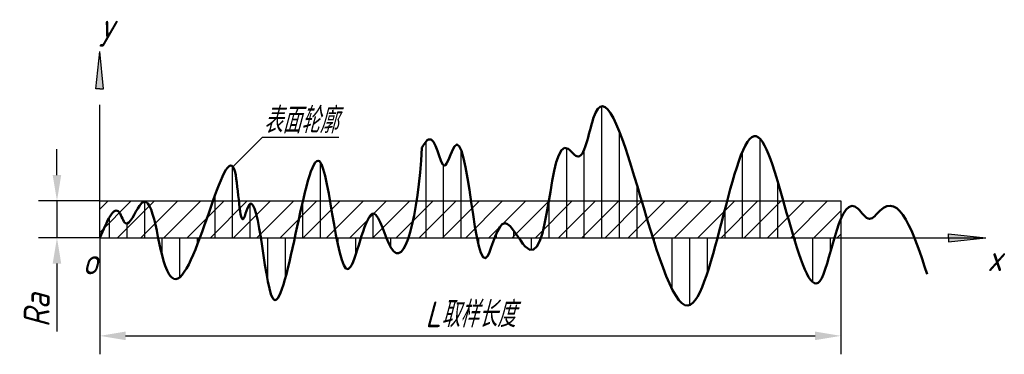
# Model space of a CAD drawing. Header units: millimetres. Extents: x 90 to 223, y 179 to 224.
import ezdxf

# ---------------------------------------------------------------- set-up
doc = ezdxf.new("R2010")
doc.units = ezdxf.units.MM
doc.header["$LTSCALE"] = 0.5
doc.layers.add('尺寸层', color=221, linetype='Continuous')
doc.layers.add('细实线层', color=7, linetype='Continuous')
doc.layers.add('粗实线层', color=1, linetype='Continuous', lineweight=50)
doc.styles.add('工程字体（斜）', font='gbeitc.shx', dxfattribs={"bigfont": 'gbcbig.shx'})
doc.styles.add('工程斜体', font='gbeitc.shx', dxfattribs={"bigfont": 'gbcbig.shx'})
doc.dimstyles.new('gb35', dxfattribs={"dimtxt": 3.5, "dimasz": 3.5, "dimexe": 2.5, "dimexo": 0, "dimgap": 1, "dimtad": 1, "dimdsep": 46, "dimtxsty": '工程字体（斜）', "dimcen": 0, "dimadec": 0, "dimazin": 0, "dimtfac": 1, "dimtmove": 0, "dimatfit": 3, "dimfxl": 0, "dimarcsym": 0})

# ---------------------------------------------------------------- blocks, each defined once
blk = doc.blocks.new('jt')
h = blk.add_hatch(color=256)
h.paths.add_polyline_path([(0, 0), (-0.76, -7.26), (0, -7.26)])
h.paths.add_polyline_path([(0, 0), (0, -7.26), (0.76, -7.26)])
for p, q in [((-0.76, -7.26), (0, 0)), ((0.76, -7.26), (0, 0)), ((0, -7.26), (-0.76, -7.26)), ((0, -7.26), (0.76, -7.26))]:
    blk.add_line(p, q)
blk = doc.blocks.new('箭头')
at = {"layer": '细实线层', "ltscale": 0.5}
blk.add_blockref('jt', (0, 0), dxfattribs=at)
blk = doc.blocks.new('*D13')
at = {"layer": 'Defpoints', "color": 0, "ltscale": 0.5}
for p in [(100.54, 199.47), (94.75, 194.47), (100.54, 194.47)]:
    blk.add_point(p, dxfattribs=at)
at = {"layer": '尺寸层', "color": 0, "lineweight": -2, "ltscale": 0.5}
for p, q in [((94.75, 202.97), (94.75, 206.47)), ((100.54, 199.47), (92.25, 199.47)), ((94.75, 199.47), (94.75, 194.47)), ((100.54, 194.47), (92.25, 194.47)), ((94.75, 190.97), (94.75, 181.75))]:
    blk.add_line(p, q, dxfattribs=at)
at = {"layer": '尺寸层', "color": 0, "ltscale": 0.5}
for points in [[(94.17, 202.97), (95.33, 202.97), (94.75, 199.47)], [(94.17, 190.97), (95.33, 190.97), (94.75, 194.47)]]:
    blk.add_solid(points, dxfattribs=at)
at = {"layer": '尺寸层', "color": 0, "ltscale": 0.5, "insert": (92, 184.61), "char_height": 3.5, "attachment_point": 5, "rotation": 90, "style": '工程字体（斜）'}
blk.add_mtext('Ra', dxfattribs=at)
blk = doc.blocks.new('*D14')
at = {"layer": 'Defpoints', "color": 0, "ltscale": 0.5}
for p in [(100.54, 194.47), (200.91, 194.47), (200.91, 181.18)]:
    blk.add_point(p, dxfattribs=at)
at = {"layer": '尺寸层', "color": 0, "lineweight": -2, "ltscale": 0.5}
for p, q in [((100.54, 194.47), (100.54, 178.68)), ((200.91, 194.47), (200.91, 178.68)), ((104.04, 181.18), (197.41, 181.18))]:
    blk.add_line(p, q, dxfattribs=at)
at = {"layer": '尺寸层', "color": 0, "ltscale": 0.5}
for points in [[(104.04, 181.76), (104.04, 180.6), (100.54, 181.18)], [(197.41, 181.76), (197.41, 180.6), (200.91, 181.18)]]:
    blk.add_solid(points, dxfattribs=at)
at = {"layer": '尺寸层', "color": 0, "ltscale": 0.5, "insert": (150.72, 184.1), "char_height": 3.5, "attachment_point": 5, "style": '工程字体（斜）'}
blk.add_mtext('L取样长度', dxfattribs=at)
blk = doc.blocks.new('df')
at = {"layer": '细实线层', "ltscale": 0.5}
h = blk.add_hatch(dxfattribs=at)
h.set_pattern_fill('ANSI31', scale=0.75, angle=45, style=0)
h.set_pattern_definition([(90, (-100.5407, -184.2097), (-2.38125, 4e-16), [])])
edge = h.paths.add_edge_path()
edge.add_spline(control_points=[(100.364, 2.568), (100.046, 1.835), (99.755, 0.937), (99.48, 0)], knot_values=[254.8313629, 254.8313629, 254.8313629, 254.8313629, 256.8460091, 256.8460091, 256.8460091, 256.8460091], degree=3, periodic=0)
edge.add_line((99.48, 0), (100.364, 0))
edge.add_line((100.364, 0), (100.364, 2.568))
edge = h.paths.add_edge_path()
edge.add_spline(control_points=[(7.918, 0), (7.259, 3.148), (6.394, 7.541), (3.622, 0.576), (2.308, 5.318), (0.966, 2.226), (0, 0)], knot_values=[0, 0, 0, 0, 6.5243459, 9.5604607, 11.2498064, 15.5958142, 15.5958142, 15.5958142, 15.5958142], degree=3, periodic=0)
edge.add_line((0, 0), (7.918, 0))
edge = h.paths.add_edge_path()
edge.add_spline(control_points=[(7.918, 0), (8.203, -1.362), (8.771, -4.017), (10.613, -7.046), (12.359, -3.251), (13.57, 0)], knot_values=[15.5958142, 15.5958142, 15.5958142, 15.5958142, 18.4188366, 20.989142, 27.4151715, 27.4151715, 27.4151715, 27.4151715], degree=3, periodic=0)
edge.add_line((13.57, 0), (7.918, 0))
edge = h.paths.add_edge_path()
edge.add_spline(control_points=[(21.812, 0), (21.286, 3.292), (20.604, 6.457), (19.278, 1.472), (19.012, 3.358), (18.834, 5)], knot_values=[40.9016928, 40.9016928, 40.9016928, 40.9016928, 47.4771335, 48.9412554, 52.2846557, 52.2846557, 52.2846557, 52.2846557], degree=3, periodic=0)
edge.add_line((18.834, 5), (15.345, 5))
edge.add_spline(control_points=[(15.345, 5), (14.781, 3.416), (14.18, 1.639), (13.57, 0)], knot_values=[27.4151715, 27.4151715, 27.4151715, 27.4151715, 30.6548565, 30.6548565, 30.6548565, 30.6548565], degree=3, periodic=0)
edge.add_line((13.57, 0), (21.812, 0))
edge = h.paths.add_edge_path()
edge.add_spline(control_points=[(18.834, 5), (18.686, 6.376), (18.16, 12.257), (16.642, 8.641), (15.345, 5)], knot_values=[30.6548565, 30.6548565, 30.6548565, 30.6548565, 33.4570406, 40.9016928, 40.9016928, 40.9016928, 40.9016928], degree=3, periodic=0)
edge.add_line((15.345, 5), (18.834, 5))
edge = h.paths.add_edge_path()
edge.add_spline(control_points=[(21.812, 0), (22.328, -3.227), (23.521, -12.824), (25.317, -5.016), (26.405, 0)], knot_values=[52.2846557, 52.2846557, 52.2846557, 52.2846557, 58.7310444, 68.1392755, 68.1392755, 68.1392755, 68.1392755], degree=3, periodic=0)
edge.add_line((26.405, 0), (21.812, 0))
edge = h.paths.add_edge_path()
edge.add_spline(control_points=[(31.185, 5), (30.725, 7.648), (29.667, 12.897), (28.302, 8.381), (27.51, 5)], knot_values=[71.3226828, 71.3226828, 71.3226828, 71.3226828, 76.6704173, 83.5606784, 83.5606784, 83.5606784, 83.5606784], degree=3, periodic=0)
edge.add_line((27.51, 5), (31.185, 5))
edge = h.paths.add_edge_path()
edge.add_line((26.405, 0), (32.058, 0))
edge.add_spline(control_points=[(32.058, 0), (31.758, 1.56), (31.472, 3.349), (31.185, 5)], knot_values=[83.5606784, 83.5606784, 83.5606784, 83.5606784, 86.8946559, 86.8946559, 86.8946559, 86.8946559], degree=3, periodic=0)
edge.add_line((31.185, 5), (27.51, 5))
edge.add_spline(control_points=[(27.51, 5), (27.144, 3.438), (26.773, 1.697), (26.405, 0)], knot_values=[68.1392755, 68.1392755, 68.1392755, 68.1392755, 71.3226828, 71.3226828, 71.3226828, 71.3226828], degree=3, periodic=0)
edge = h.paths.add_edge_path()
edge.add_spline(control_points=[(32.058, 0), (32.619, -2.927), (33.58, -6.283), (34.884, -1.604), (35.388, 0)], knot_values=[86.8946559, 86.8946559, 86.8946559, 86.8946559, 93.1475926, 96.7772498, 96.7772498, 96.7772498, 96.7772498], degree=3, periodic=0)
edge.add_line((35.388, 0), (32.058, 0))
edge = h.paths.add_edge_path()
edge.add_spline(control_points=[(38.818, 0), (38.254, 1.432), (37.095, 4.963), (35.945, 1.771), (35.388, 0)], knot_values=[96.7772498, 96.7772498, 96.7772498, 96.7772498, 100.6135098, 104.6221782, 104.6221782, 104.6221782, 104.6221782], degree=3, periodic=0)
edge.add_line((35.388, 0), (38.818, 0))
edge = h.paths.add_edge_path()
edge.add_spline(control_points=[(38.818, 0), (39.018, -0.509), (40.07, -2.993), (41.105, -2.083), (41.812, 0)], knot_values=[104.6221782, 104.6221782, 104.6221782, 104.6221782, 105.9856267, 111.7976514, 111.7976514, 111.7976514, 111.7976514], degree=3, periodic=0)
edge.add_line((41.812, 0), (38.818, 0))
edge = h.paths.add_edge_path()
edge.add_spline(control_points=[(50.273, 5), (49.615, 9.415), (48.635, 15.876), (46.391, 6.987), (45.345, 15.456), (43.615, 12.177), (43.615, 12.177), (43.615, 12.177), (43.483, 9.605), (43.241, 7.139), (42.918, 5)], knot_values=[115.2770966, 115.2770966, 115.2770966, 115.2770966, 122.5434325, 125.9899153, 130.708624, 132.582289, 132.582289, 132.582289, 132.582289, 136.2601223, 136.2601223, 136.2601223, 136.2601223], degree=3, periodic=0)
edge.add_line((42.918, 5), (50.273, 5))
edge = h.paths.add_edge_path()
edge.add_spline(control_points=[(51.086, 0), (50.805, 1.415), (50.54, 3.21), (50.273, 5)], knot_values=[136.2601223, 136.2601223, 136.2601223, 136.2601223, 139.2058427, 139.2058427, 139.2058427, 139.2058427], degree=3, periodic=0)
edge.add_line((50.273, 5), (42.918, 5))
edge.add_spline(control_points=[(42.918, 5), (42.613, 2.977), (42.236, 1.247), (41.812, 0)], knot_values=[111.7976514, 111.7976514, 111.7976514, 111.7976514, 115.2770966, 115.2770966, 115.2770966, 115.2770966], degree=3, periodic=0)
edge.add_line((41.812, 0), (51.086, 0))
edge = h.paths.add_edge_path()
edge.add_spline(control_points=[(51.086, 0), (51.52, -2.179), (52.215, -4.066), (53.13, -0.93), (53.477, 0)], knot_values=[139.2058427, 139.2058427, 139.2058427, 139.2058427, 143.740642, 145.9009961, 145.9009961, 145.9009961, 145.9009961], degree=3, periodic=0)
edge.add_line((53.477, 0), (51.086, 0))
edge = h.paths.add_edge_path()
edge.add_spline(control_points=[(56.737, 0), (56.112, 0.922), (54.78, 2.937), (53.87, 1.056), (53.477, 0)], knot_values=[145.9009961, 145.9009961, 145.9009961, 145.9009961, 148.3048366, 150.759505, 150.759505, 150.759505, 150.759505], degree=3, periodic=0)
edge.add_line((53.477, 0), (56.737, 0))
edge = h.paths.add_edge_path()
edge.add_spline(control_points=[(56.737, 0), (57.048, -0.459), (58.393, -2.415), (59.24, -1.508), (59.75, 0)], knot_values=[150.759505, 150.759505, 150.759505, 150.759505, 151.9567991, 156.0704584, 156.0704584, 156.0704584, 156.0704584], degree=3, periodic=0)
edge.add_line((59.75, 0), (56.737, 0))
edge = h.paths.add_edge_path()
edge.add_spline(control_points=[(73.386, 5), (70.893, 13.375), (67.668, 24.307), (65.502, 9.38), (62.222, 14.057), (61.47, 8.924), (60.818, 5)], knot_values=[159.5470547, 159.5470547, 159.5470547, 159.5470547, 175.7849043, 181.6660948, 183.6481112, 190.9238945, 190.9238945, 190.9238945, 190.9238945], degree=3, periodic=0)
edge.add_line((60.818, 5), (73.386, 5))
edge = h.paths.add_edge_path()
edge.add_spline(control_points=[(60.818, 5), (60.506, 3.125), (60.181, 1.275), (59.75, 0)], knot_values=[156.0704584, 156.0704584, 156.0704584, 156.0704584, 159.5470547, 159.5470547, 159.5470547, 159.5470547], degree=3, periodic=0)
edge.add_line((59.75, 0), (74.904, 0))
edge.add_spline(control_points=[(74.904, 0), (74.396, 1.61), (73.888, 3.312), (73.386, 5)], knot_values=[190.9238945, 190.9238945, 190.9238945, 190.9238945, 194.1962101, 194.1962101, 194.1962101, 194.1962101], degree=3, periodic=0)
edge.add_line((73.386, 5), (60.818, 5))
edge = h.paths.add_edge_path()
edge.add_spline(control_points=[(74.904, 0), (76.527, -5.144), (79.725, -13.407), (82.391, -4.785), (83.659, 0)], knot_values=[194.1962101, 194.1962101, 194.1962101, 194.1962101, 204.6491126, 214.7144653, 214.7144653, 214.7144653, 214.7144653], degree=3, periodic=0)
edge.add_line((83.659, 0), (74.904, 0))
edge = h.paths.add_edge_path()
edge.add_spline(control_points=[(92.566, 5), (91.43, 9.023), (88.726, 17.984), (86.35, 10.28), (84.959, 5)], knot_values=[218.1821813, 218.1821813, 218.1821813, 218.1821813, 226.2591594, 237.4434949, 237.4434949, 237.4434949, 237.4434949], degree=3, periodic=0)
edge.add_line((84.959, 5), (92.566, 5))
edge = h.paths.add_edge_path()
edge.add_spline(control_points=[(93.99, 0), (93.517, 1.582), (93.041, 3.314), (92.566, 5)], knot_values=[237.4434949, 237.4434949, 237.4434949, 237.4434949, 240.827967, 240.827967, 240.827967, 240.827967], degree=3, periodic=0)
edge.add_line((92.566, 5), (84.959, 5))
edge.add_spline(control_points=[(84.959, 5), (84.528, 3.363), (84.096, 1.649), (83.659, 0)], knot_values=[214.7144653, 214.7144653, 214.7144653, 214.7144653, 218.1821813, 218.1821813, 218.1821813, 218.1821813], degree=3, periodic=0)
edge.add_line((83.659, 0), (93.99, 0))
edge = h.paths.add_edge_path()
edge.add_spline(control_points=[(93.99, 0), (95.308, -4.42), (97.217, -9.238), (98.861, -2.116), (99.48, 0)], knot_values=[240.827967, 240.827967, 240.827967, 240.827967, 250.2823903, 254.8313629, 254.8313629, 254.8313629, 254.8313629], degree=3, periodic=0)
edge.add_line((99.48, 0), (93.99, 0))
h = blk.add_hatch(dxfattribs=at)
h.set_pattern_fill('ANSI31', scale=0.7, style=0)
h.set_pattern_definition([(45, (-100.5407, -194.469), (-1.571545, 1.571545), [])])
h.paths.add_polyline_path([(100.364, 0), (100.364, 5), (0, 5), (0, 0)])
at = {"layer": '尺寸层', "color": 7, "ltscale": 0.5}
for p, q in [((18.031, 9.628), (22.047, 13.644)), ((22.047, 13.644), (32.393, 13.644))]:
    blk.add_line(p, q, dxfattribs=at)
at = {"layer": '粗实线层', "color": 7, "ltscale": 0.5}
blk.add_open_spline([(0, 0), (0.966, 2.226), (2.308, 5.318), (3.622, 0.576), (7.089, 9.288), (7.755, -2.346), (12.278, -9.783), (18.466, 21.906), (18.951, 0.245), (21.355, 9.28), (23.374, -26.747), (29.898, 29.707), (32.702, -14.619), (36.758, 7.692), (40.576, -7.766), (43.15, 3.108), (43.615, 12.177), (43.615, 12.177), (43.615, 12.177), (45.345, 15.456), (46.391, 6.987), (49.722, 20.186), (50.952, -12.352), (54.366, 4.723), (61.186, -9.409), (60.578, 16.402), (65.502, 9.38), (68.901, 32.807), (79.836, -38.971), (88.256, 37.22), (96.796, -21.412), (100.466, 8.155), (104.159, 1.791), (108.025, 7.262), (110.189, 0.699), (112.05, -4.946)], degree=3, knots=[0, 0, 0, 0, 4.3460078, 6.0353534, 9.0714683, 18.4188366, 20.989142, 38.0995087, 44.2450931, 45.7092151, 58.7310444, 78.2129438, 93.1475926, 100.7859183, 105.9856267, 118.9549299, 118.9549299, 118.9549299, 118.9549299, 120.8285949, 125.5473036, 128.9937865, 143.740642, 148.3556645, 151.9567991, 166.8228381, 168.8048545, 174.686045, 204.6491126, 229.3665168, 250.2823903, 260.9203705, 262.9894898, 264.7374945, 275.4856193, 275.4856193, 275.4856193, 275.4856193], dxfattribs=at)
at = {"layer": '细实线层', "color": 7, "ltscale": 0.5}
for p, q in [((0, 0), (0, 18)), ((0, 5), (100.364, 5)), ((100.364, 5), (100.364, 0)), ((0, 0), (120, 0))]:
    blk.add_line(p, q, dxfattribs=at)
at = {"layer": '细实线层', "color": 7, "ltscale": 0.5, "xscale": 0.7000000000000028, "yscale": 0.6999999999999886, "zscale": 0.7}
blk.add_blockref('箭头', (0, 25.262), dxfattribs=at)
at = {"layer": '细实线层', "color": 7, "ltscale": 0.5, "xscale": 0.6999999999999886, "yscale": 0.6999999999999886, "zscale": 0.7, "rotation": 270}
blk.add_blockref('箭头', (120, 0), dxfattribs=at)
at = {"layer": '尺寸层', "color": 7, "ltscale": 0.5, "char_height": 3.5, "width": 10.90144, "attachment_point": 1, "style": '工程斜体'}
for s, insert in [('y', (0.007, 30.462)), ('表面轮廓', (22.179, 17.661)), ('o', (-2.358, -1.458)), ('x', (120.184, -1.024))]:
    blk.add_mtext(s, dxfattribs=dict(at, insert=insert))
at = {"layer": '尺寸层', "color": 7, "ltscale": 0.5}
dim = blk.add_linear_dim(base=(-5.79, 0), p1=(0, 5), p2=(0, 0), angle=90, text='Ra', dimstyle='gb35', dxfattribs=at)
dim.commit()
dim.dimension.update_dxf_attribs({"geometry": '*D13', "text_midpoint": (-8.54, -9.859), "insert": (-100.541, -194.469)})
dim = blk.add_linear_dim(base=(100.364, -13.29), p1=(0, 0), p2=(100.364, 0), text='L取样长度', dimstyle='gb35', dxfattribs=at)
dim.commit()
dim.dimension.update_dxf_attribs({"geometry": '*D14', "text_midpoint": (50.182, -10.367), "insert": (-100.541, -194.469)})

msp = doc.modelspace()

# ---------------------------------------------------------------- block references
at = {"layer": '尺寸层', "color": 7}
msp.add_blockref('df', (100.54, 194.47), dxfattribs=at)

doc.saveas('drawing.dxf')
